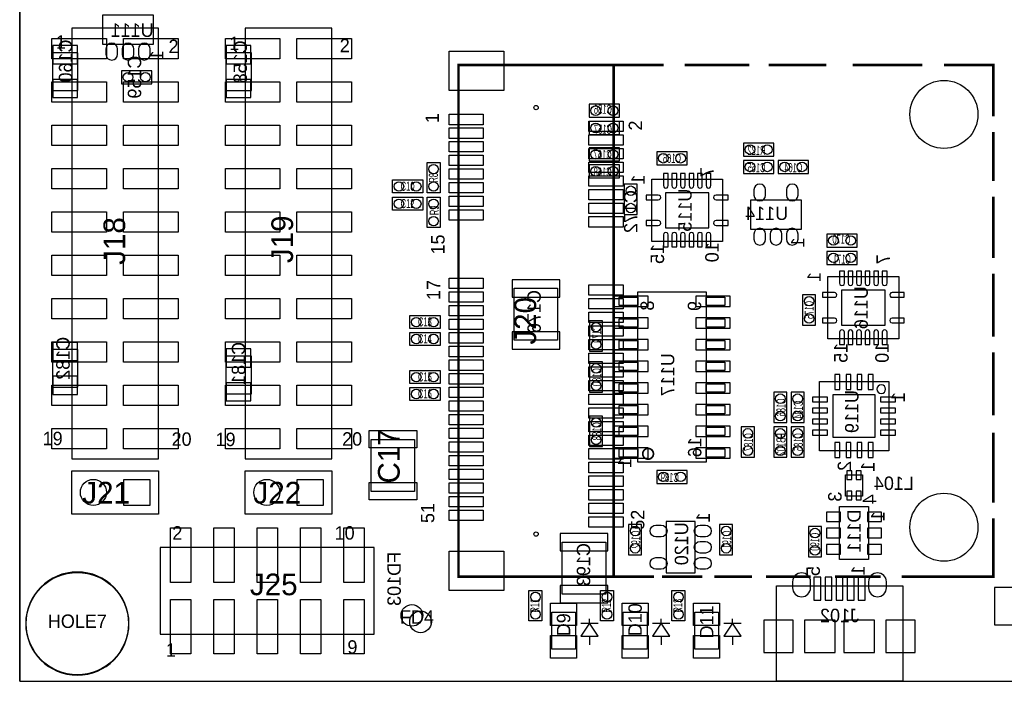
# Model space of a CAD drawing. Extents: x 0 to 123, y 7 to 99.
# Tile 1 of 5: x 0 to 58, y 12 to 51. Entities that reach past the tile are written whole.
import ezdxf
from ezdxf.enums import TextEntityAlignment as Align

# ---------------------------------------------------------------- set-up
doc = ezdxf.new("R2010")
doc.units = 0
for name, color, linetype in [('BG_OUTLINE', 3, 'CONTINUOUS'), ('PG_ASSEMBLY_BOTTOM', 30, 'CONTINUOUS'), ('PG_ASSEMBLY_TOP', 253, 'CONTINUOUS'), ('PIN_BOTTOM', 211, 'CONTINUOUS'), ('PIN_TOP', 152, 'CONTINUOUS'), ('RD_ASSEMBLY_BOTTOM', 2, 'CONTINUOUS'), ('RD_ASSEMBLY_TOP', 2, 'CONTINUOUS')]:
    doc.layers.add(name, color=color, linetype=linetype)

msp = doc.modelspace()

# ---------------------------------------------------------------- linework, layer by layer
at = {"layer": 'BG_OUTLINE'}
msp.add_lwpolyline([(0, 12.402058), (0, 99.430078)], dxfattribs=at)
msp.add_lwpolyline([(0, 12.3952), (118.11, 12.3952), (118.11, 99.42322), (0, 99.42322)], close=True, dxfattribs=at)
at = {"layer": 'PG_ASSEMBLY_BOTTOM'}
for points in [[(7.8486, 51.452018), (4.8514, 51.452018), (4.8514, 49.750218), (7.8486, 49.750218)], [(1.9177, 49.242218), (1.9177, 47.032418), (3.4163, 47.032418), (3.4163, 49.242218)], [(12.0777, 49.242218), (12.0777, 47.032418), (13.5763, 47.032418), (13.5763, 49.242218)], [(5.969, 47.426118), (7.747, 47.426118), (7.747, 48.188118), (5.969, 48.188118)], [(35.1536, 46.228), (33.3756, 46.228), (33.3756, 45.466), (35.1536, 45.466)], [(33.3756, 44.45), (35.1536, 44.45), (35.1536, 45.212), (33.3756, 45.212)], [(44.196, 43.946318), (42.418, 43.946318), (42.418, 43.184318), (44.196, 43.184318)], [(33.3756, 42.9006), (35.1536, 42.9006), (35.1536, 43.6626), (33.3756, 43.6626)], [(39.116, 43.438318), (37.338, 43.438318), (37.338, 42.676318), (39.116, 42.676318)], [(44.196, 42.930318), (42.418, 42.930318), (42.418, 42.168318), (44.196, 42.168318)], [(46.228, 42.930318), (44.45, 42.930318), (44.45, 42.168318), (46.228, 42.168318)], [(35.1536, 42.672), (33.3756, 42.672), (33.3756, 41.91), (35.1536, 41.91)], [(37.04082, 41.835578), (41.19118, 41.835578), (41.19118, 38.183058), (37.04082, 38.183058)], [(36.195, 39.755318), (36.195, 41.533318), (35.433, 41.533318), (35.433, 39.755318)], [(45.8216, 40.606218), (42.8244, 40.606218), (42.8244, 38.904418), (45.8216, 38.904418)], [(47.30496, 37.850318), (49.08296, 37.850318), (49.08296, 38.612318), (47.30496, 38.612318)], [(47.30496, 36.834318), (49.08296, 36.834318), (49.08296, 37.596318), (47.30496, 37.596318)], [(47.36338, 36.120578), (51.51374, 36.120578), (51.51374, 32.468058), (47.36338, 32.468058)], [(28.9814, 32.385), (28.9814, 35.433), (31.5214, 35.433), (31.5214, 32.385)], [(36.22802, 25.231598), (36.22802, 35.229038), (40.22598, 35.229038), (40.22598, 25.231598)], [(35.1282, 34.421318), (35.1282, 34.919158), (36.22802, 34.919158), (36.22802, 34.421318)], [(40.22598, 34.421318), (40.22598, 34.919158), (41.3258, 34.919158), (41.3258, 34.421318)], [(45.88256, 35.056318), (45.88256, 33.278318), (46.64456, 33.278318), (46.64456, 35.056318)], [(34.163, 31.754318), (34.163, 33.532318), (33.401, 33.532318), (33.401, 31.754318)], [(35.1282, 33.151318), (35.1282, 33.649158), (36.22802, 33.649158), (36.22802, 33.151318)], [(40.22598, 33.151318), (40.22598, 33.649158), (41.3258, 33.649158), (41.3258, 33.151318)], [(35.1282, 31.881318), (35.1282, 32.379158), (36.22802, 32.379158), (36.22802, 31.881318)], [(40.22598, 31.881318), (40.22598, 32.379158), (41.3258, 32.379158), (41.3258, 31.881318)], [(3.4163, 29.6291), (3.4163, 31.8389), (1.9177, 31.8389), (1.9177, 29.6291)], [(13.5763, 29.252418), (13.5763, 31.462218), (12.0777, 31.462218), (12.0777, 29.252418)], [(33.401, 31.119318), (33.401, 29.341318), (34.163, 29.341318), (34.163, 31.119318)], [(35.1282, 30.611318), (35.1282, 31.109158), (36.22802, 31.109158), (36.22802, 30.611318)], [(40.22598, 30.611318), (40.22598, 31.109158), (41.3258, 31.109158), (41.3258, 30.611318)], [(35.1282, 29.341318), (35.1282, 29.839158), (36.22802, 29.839158), (36.22802, 29.341318)], [(40.22598, 29.341318), (40.22598, 29.839158), (41.3258, 29.839158), (41.3258, 29.341318)], [(50.927, 25.912318), (46.863, 25.912318), (46.863, 29.976318), (50.927, 29.976318)], [(44.196, 29.341318), (44.196, 27.563318), (44.958, 27.563318), (44.958, 29.341318)], [(45.212, 29.341318), (45.212, 27.563318), (45.974, 27.563318), (45.974, 29.341318)], [(35.1282, 28.071318), (35.1282, 28.569158), (36.22802, 28.569158), (36.22802, 28.071318)], [(40.22598, 28.071318), (40.22598, 28.569158), (41.3258, 28.569158), (41.3258, 28.071318)], [(33.401, 27.944318), (33.401, 26.166318), (34.163, 26.166318), (34.163, 27.944318)], [(35.1282, 26.801318), (35.1282, 27.299158), (36.22802, 27.299158), (36.22802, 26.801318)], [(40.22598, 26.801318), (40.22598, 27.299158), (41.3258, 27.299158), (41.3258, 26.801318)], [(42.291, 27.309318), (42.291, 25.531318), (43.053, 25.531318), (43.053, 27.309318)], [(44.958, 25.531318), (44.958, 27.309318), (44.196, 27.309318), (44.196, 25.531318)], [(45.974, 25.531318), (45.974, 27.309318), (45.212, 27.309318), (45.212, 25.531318)], [(35.1282, 25.531318), (35.1282, 26.029158), (36.22802, 26.029158), (36.22802, 25.531318)], [(40.22598, 25.531318), (40.22598, 26.029158), (41.3258, 26.029158), (41.3258, 25.531318)], [(39.116, 24.760682), (37.338, 24.760682), (37.338, 23.998682), (39.116, 23.998682)], [(49.39538, 23.255478), (48.39462, 23.255478), (48.39462, 24.505158), (49.39538, 24.505158)], [(48.04918, 19.536918), (48.04918, 22.635718), (49.74336, 22.635718), (49.74336, 19.536918)], [(36.449, 19.812), (36.449, 21.59), (35.687, 21.59), (35.687, 19.812)], [(37.8841, 21.7551), (37.8841, 18.7579), (39.5859, 18.7579), (39.5859, 21.7551)], [(41.783, 19.812), (41.783, 21.59), (41.021, 21.59), (41.021, 19.812)], [(46.99, 19.689318), (46.99, 21.467318), (46.228, 21.467318), (46.228, 19.689318)], [(34.3408, 20.5486), (34.3408, 17.5006), (31.8008, 17.5006), (31.8008, 20.5486)], [(51.74742, 12.3952), (44.34586, 12.3952), (44.34586, 17.9959), (51.74742, 17.9959)]]:
    msp.add_lwpolyline(points, close=True, dxfattribs=at)
msp.add_lwpolyline([(50.7492, 29.519118, 1), (50.2412, 29.519118, 1)], format="xyb", close=True, dxfattribs=at)
at = {"layer": 'PG_ASSEMBLY_BOTTOM', "const_width": 0.09906}
msp.add_lwpolyline([(37.14115, 25.7302, 1), (36.51285, 25.730436, 1)], format="xyb", close=True, dxfattribs=at)
at = {"layer": 'PG_ASSEMBLY_TOP'}
for points in [[(3.048, 50.677318), (3.048, 25.429718), (8.128, 25.429718), (8.128, 50.677318)], [(13.208, 50.677318), (13.208, 25.429718), (18.288, 25.429718), (18.288, 50.677318)], [(24.638, 42.799), (24.638, 41.021), (23.876, 41.021), (23.876, 42.799)], [(23.622, 41.021), (21.844, 41.021), (21.844, 41.783), (23.622, 41.783)], [(23.622, 40.005), (21.844, 40.005), (21.844, 40.767), (23.622, 40.767)], [(23.876, 38.989), (23.876, 40.767), (24.638, 40.767), (24.638, 38.989)], [(24.638, 33.0708), (22.86, 33.0708), (22.86, 33.8328), (24.638, 33.8328)], [(24.638, 32.0802), (22.86, 32.0802), (22.86, 32.8422), (24.638, 32.8422)], [(24.638, 29.845), (22.86, 29.845), (22.86, 30.607), (24.638, 30.607)], [(24.638, 28.8544), (22.86, 28.8544), (22.86, 29.6164), (24.638, 29.6164)], [(20.5994, 26.5684), (23.1394, 26.5684), (23.1394, 23.5204), (20.5994, 23.5204)], [(8.128, 24.7396), (8.128, 22.1996), (3.048, 22.1996), (3.048, 24.7396)], [(18.288, 24.7396), (18.288, 22.1996), (13.208, 22.1996), (13.208, 24.7396)], [(8.23468, 15.155418), (20.78228, 15.155418), (20.78228, 20.235418), (8.23468, 20.235418)], [(29.845, 15.9385), (29.845, 17.7165), (30.607, 17.7165), (30.607, 15.9385)], [(34.036, 15.9385), (34.036, 17.7165), (34.798, 17.7165), (34.798, 15.9385)], [(38.227, 15.9385), (38.227, 17.7165), (38.989, 17.7165), (38.989, 15.9385)], [(31.1785, 14.2875), (31.1785, 16.4465), (32.5755, 16.4465), (32.5755, 14.2875)], [(35.3695, 14.2875), (35.3695, 16.4465), (36.7665, 16.4465), (36.7665, 14.2875)], [(39.5605, 14.2875), (39.5605, 16.4465), (40.9575, 16.4465), (40.9575, 14.2875)]]:
    msp.add_lwpolyline(points, close=True, dxfattribs=at)
at = {"layer": 'PG_ASSEMBLY_TOP', "const_width": 0.1524}
for points in [[(34.81451, 18.52803), (25.714706, 18.52803), (25.714706, 48.52797), (34.81451, 48.52797), (34.81451, 18.52803), (37.18052, 18.52803)], [(37.744146, 48.52797), (34.81451, 48.52797)], [(42.76471, 48.52797), (38.973506, 48.52797)], [(47.272702, 48.52797), (43.891708, 48.52797)], [(52.907946, 48.52797), (48.809656, 48.52797)], [(57.064656, 45.515784), (57.064656, 48.52797), (54.167786, 48.52797)], [(57.064656, 41.724834), (57.064656, 44.593764)], [(57.064656, 37.216588), (57.064656, 40.802814)], [(57.064656, 32.60598), (57.064656, 36.294568)], [(57.064656, 27.995372), (57.064656, 31.683706)], [(57.064656, 22.872192), (57.064656, 26.970736)], [(53.962808, 18.52803), (57.064656, 18.52803), (57.064656, 21.950172)], [(37.64153, 18.52803), (39.998142, 18.52803)], [(40.715438, 18.52803), (42.918126, 18.52803)], [(43.737784, 18.52803), (46.350682, 18.52803)], [(47.78502, 18.52803), (50.448972, 18.52803)], [(51.678586, 18.52803), (55.162196, 18.52803)]]:
    msp.add_lwpolyline(points, dxfattribs=at)
at = {"layer": 'PG_ASSEMBLY_TOP'}
msp.add_lwpolyline([(6.40334, 15.777718, 1), (0.35306, 15.777718, 1)], format="xyb", close=True, dxfattribs=at)
for points in [[(33.401, 15.7988), (32.893, 15.0368), (33.909, 15.0368), (33.401, 15.7988), (33.401, 16.0528)], [(32.893, 15.7988), (33.909, 15.7988)], [(37.592, 15.7988), (37.084, 15.0368), (38.1, 15.0368), (37.592, 15.7988), (37.592, 16.0528)], [(37.084, 15.7988), (38.1, 15.7988)], [(41.783, 15.7988), (41.275, 15.0368), (42.291, 15.0368), (41.783, 15.7988), (41.783, 16.0528)], [(41.275, 15.7988), (42.291, 15.7988)], [(33.401, 15.0368), (33.401, 14.5288)], [(37.592, 15.0368), (37.592, 14.5288)], [(41.783, 15.0368), (41.783, 14.5288)]]:
    msp.add_lwpolyline(points, dxfattribs=at)
at = {"layer": 'PIN_BOTTOM'}
for points in [[(3.3909, 49.661318), (1.9431, 49.661318), (1.9431, 48.594518), (3.3909, 48.594518)], [(13.5509, 49.661318), (12.1031, 49.661318), (12.1031, 48.594518), (13.5509, 48.594518)], [(3.3909, 47.680118), (1.9431, 47.680118), (1.9431, 46.613318), (3.3909, 46.613318)], [(13.5509, 47.680118), (12.1031, 47.680118), (12.1031, 46.613318), (13.5509, 46.613318)], [(40.39108, 38.984428), (40.39108, 41.034208), (37.84092, 41.034208), (37.84092, 38.984428)], [(28.8544, 34.9123), (31.6484, 34.9123), (31.6484, 35.9283), (28.8544, 35.9283)], [(50.71364, 33.269428), (50.71364, 35.319208), (48.16348, 35.319208), (48.16348, 33.269428)], [(34.8234, 34.370518), (36.83, 34.370518), (36.83, 34.980118), (34.8234, 34.980118)], [(39.624, 34.370518), (41.6306, 34.370518), (41.6306, 34.980118), (39.624, 34.980118)], [(34.8234, 33.100518), (36.83, 33.100518), (36.83, 33.710118), (34.8234, 33.710118)], [(39.624, 33.100518), (41.6306, 33.100518), (41.6306, 33.710118), (39.624, 33.710118)], [(28.8544, 31.8643), (31.6484, 31.8643), (31.6484, 32.8803), (28.8544, 32.8803)], [(34.8234, 31.830518), (36.83, 31.830518), (36.83, 32.440118), (34.8234, 32.440118)], [(39.624, 31.830518), (41.6306, 31.830518), (41.6306, 32.440118), (39.624, 32.440118)], [(1.9431, 31.1912), (3.3909, 31.1912), (3.3909, 32.258), (1.9431, 32.258)], [(12.1031, 30.814518), (13.5509, 30.814518), (13.5509, 31.881318), (12.1031, 31.881318)], [(34.8234, 30.560518), (36.83, 30.560518), (36.83, 31.170118), (34.8234, 31.170118)], [(39.624, 30.560518), (41.6306, 30.560518), (41.6306, 31.170118), (39.624, 31.170118)], [(1.9431, 29.21), (3.3909, 29.21), (3.3909, 30.2768), (1.9431, 30.2768)], [(48.05934, 29.493718), (48.05934, 30.382718), (47.77994, 30.382718), (47.77994, 29.493718)], [(48.70958, 29.493718), (48.70958, 30.382718), (48.43018, 30.382718), (48.43018, 29.493718)], [(49.35982, 29.493718), (49.35982, 30.382718), (49.08042, 30.382718), (49.08042, 29.493718)], [(50.01006, 29.493718), (50.01006, 30.382718), (49.73066, 30.382718), (49.73066, 29.493718)], [(12.1031, 28.833318), (13.5509, 28.833318), (13.5509, 29.900118), (12.1031, 29.900118)], [(34.8234, 29.290518), (36.83, 29.290518), (36.83, 29.900118), (34.8234, 29.900118)], [(39.624, 29.290518), (41.6306, 29.290518), (41.6306, 29.900118), (39.624, 29.900118)], [(47.3456, 29.059378), (46.4566, 29.059378), (46.4566, 28.779978), (47.3456, 28.779978)], [(50.1396, 26.699718), (50.1396, 29.188918), (47.6504, 29.188918), (47.6504, 26.699718)], [(51.3334, 29.059378), (50.4444, 29.059378), (50.4444, 28.779978), (51.3334, 28.779978)], [(34.8234, 28.020518), (36.83, 28.020518), (36.83, 28.630118), (34.8234, 28.630118)], [(39.624, 28.020518), (41.6306, 28.020518), (41.6306, 28.630118), (39.624, 28.630118)], [(47.3456, 28.409138), (46.4566, 28.409138), (46.4566, 28.129738), (47.3456, 28.129738)], [(51.3334, 28.409138), (50.4444, 28.409138), (50.4444, 28.129738), (51.3334, 28.129738)], [(47.3456, 27.758898), (46.4566, 27.758898), (46.4566, 27.479498), (47.3456, 27.479498)], [(51.3334, 27.758898), (50.4444, 27.758898), (50.4444, 27.479498), (51.3334, 27.479498)], [(34.8234, 26.750518), (36.83, 26.750518), (36.83, 27.360118), (34.8234, 27.360118)], [(39.624, 26.750518), (41.6306, 26.750518), (41.6306, 27.360118), (39.624, 27.360118)], [(47.3456, 27.108658), (46.4566, 27.108658), (46.4566, 26.829258), (47.3456, 26.829258)], [(51.3334, 27.108658), (50.4444, 27.108658), (50.4444, 26.829258), (51.3334, 26.829258)], [(34.8234, 25.480518), (36.83, 25.480518), (36.83, 26.090118), (34.8234, 26.090118)], [(39.624, 25.480518), (41.6306, 25.480518), (41.6306, 26.090118), (39.624, 26.090118)], [(48.05934, 25.505918), (48.05934, 26.394918), (47.77994, 26.394918), (47.77994, 25.505918)], [(48.70958, 25.505918), (48.70958, 26.394918), (48.43018, 26.394918), (48.43018, 25.505918)], [(49.35982, 25.505918), (49.35982, 26.394918), (49.08042, 26.394918), (49.08042, 25.505918)], [(50.01006, 25.505918), (50.01006, 26.394918), (49.73066, 26.394918), (49.73066, 25.505918)], [(48.77308, 24.225758), (48.77308, 24.733758), (48.46828, 24.733758), (48.46828, 24.225758)], [(49.32172, 24.225758), (49.32172, 24.733758), (49.01692, 24.733758), (49.01692, 24.225758)], [(7.62, 24.2316), (7.62, 22.7076), (6.096, 22.7076), (6.096, 24.2316)], [(17.78, 24.2316), (17.78, 22.7076), (16.256, 22.7076), (16.256, 24.2316)], [(48.77308, 23.026878), (48.77308, 23.534878), (48.46828, 23.534878), (48.46828, 23.026878)], [(49.32172, 23.026878), (49.32172, 23.534878), (49.01692, 23.534878), (49.01692, 23.026878)], [(48.10252, 22.315678), (47.28972, 22.315678), (47.28972, 21.756878), (48.10252, 21.756878)], [(49.68748, 21.756878), (50.50028, 21.756878), (50.50028, 22.315678), (49.68748, 22.315678)], [(48.10252, 21.365718), (47.28972, 21.365718), (47.28972, 20.806918), (48.10252, 20.806918)], [(49.68748, 20.806918), (50.50028, 20.806918), (50.50028, 21.365718), (49.68748, 21.365718)], [(34.4678, 21.0693), (31.6738, 21.0693), (31.6738, 20.0533), (34.4678, 20.0533)], [(48.10252, 20.415758), (47.28972, 20.415758), (47.28972, 19.856958), (48.10252, 19.856958)], [(49.68748, 19.856958), (50.50028, 19.856958), (50.50028, 20.415758), (49.68748, 20.415758)], [(46.94555, 17.15643), (46.94555, 18.50517), (46.54677, 18.50517), (46.54677, 17.15643)], [(47.59579, 17.15643), (47.59579, 18.50517), (47.19701, 18.50517), (47.19701, 17.15643)], [(48.24603, 17.15643), (48.24603, 18.50517), (47.84725, 18.50517), (47.84725, 17.15643)], [(48.89627, 17.15643), (48.89627, 18.50517), (48.49749, 18.50517), (48.49749, 17.15643)], [(49.54651, 17.15643), (49.54651, 18.50517), (49.14773, 18.50517), (49.14773, 17.15643)], [(34.4678, 18.0213), (31.6738, 18.0213), (31.6738, 17.0053), (34.4678, 17.0053)], [(58.3311, 15.700502), (58.3311, 17.900142), (57.13222, 17.900142), (57.13222, 15.700502)], [(45.33519, 15.9766), (43.60545, 15.9766), (43.60545, 14.07668), (45.33519, 14.07668)], [(47.79645, 14.07668), (47.79645, 15.9766), (45.99559, 15.9766), (45.99559, 14.07668)], [(50.09769, 14.07668), (50.09769, 15.9766), (48.29683, 15.9766), (48.29683, 14.07668)], [(52.48783, 15.9766), (50.75809, 15.9766), (50.75809, 14.07668), (52.48783, 14.07668)]]:
    msp.add_lwpolyline(points, close=True, dxfattribs=at)
for points in [[(5.0546, 49.458118), (5.0546, 49.153318, 1), (5.7404, 49.153318), (5.7404, 49.458118, 1)], [(6.0071, 49.458118), (6.0071, 49.153318, 1), (6.6929, 49.153318), (6.6929, 49.458118, 1)], [(6.9596, 49.458118), (6.9596, 49.153318, 1), (7.6454, 49.153318), (7.6454, 49.458118, 1)], [(37.72662, 42.158158), (37.72662, 41.449498, 1.003729), (38.00602, 41.449498), (38.00602, 42.158158)], [(38.227, 42.158158), (38.227, 41.449498, 1.003729), (38.5064, 41.449498), (38.5064, 42.158158)], [(38.72738, 42.158158), (38.72738, 41.449498, 1.003729), (39.00678, 41.449498), (39.00678, 42.158158)], [(39.22522, 42.158158), (39.22522, 41.449498, 1.003729), (39.50462, 41.449498), (39.50462, 42.158158)], [(39.7256, 42.158158), (39.7256, 41.449498, 1.003729), (40.005, 41.449498), (40.005, 42.158158)], [(40.22598, 42.158158), (40.22598, 41.449498, 1.003729), (40.50538, 41.449498), (40.50538, 42.158158)], [(43.0276, 41.203118), (43.0276, 40.898318, 1), (43.7134, 40.898318), (43.7134, 41.203118, 1)], [(44.9326, 41.203118), (44.9326, 40.898318, 1), (45.6184, 40.898318), (45.6184, 41.203118, 1)], [(36.7157, 40.618918), (37.42436, 40.618918, 1.003729), (37.42436, 40.898318), (36.7157, 40.898318)], [(41.5163, 40.898318), (40.80764, 40.898318, 1.003729), (40.80764, 40.618918), (41.5163, 40.618918)], [(36.7157, 39.120318), (37.42436, 39.120318, 1.003729), (37.42436, 39.399718), (36.7157, 39.399718)], [(41.5163, 39.399718), (40.80764, 39.399718, 1.003729), (40.80764, 39.120318), (41.5163, 39.120318)], [(38.00602, 37.860478), (38.00602, 38.569138, 1.003729), (37.72662, 38.569138), (37.72662, 37.860478)], [(38.5064, 37.860478), (38.5064, 38.569138, 1.003729), (38.227, 38.569138), (38.227, 37.860478)], [(39.00678, 37.860478), (39.00678, 38.569138, 1.003729), (38.72738, 38.569138), (38.72738, 37.860478)], [(39.50462, 37.860478), (39.50462, 38.569138, 1.003729), (39.22522, 38.569138), (39.22522, 37.860478)], [(40.005, 37.860478), (40.005, 38.569138, 1.003729), (39.7256, 38.569138), (39.7256, 37.860478)], [(40.50538, 37.860478), (40.50538, 38.569138, 1.003729), (40.22598, 38.569138), (40.22598, 37.860478)], [(43.0276, 38.612318), (43.0276, 38.307518, 1), (43.7134, 38.307518), (43.7134, 38.612318, 1)], [(43.9801, 38.612318), (43.9801, 38.307518, 1), (44.6659, 38.307518), (44.6659, 38.612318, 1)], [(44.9326, 38.612318), (44.9326, 38.307518, 1), (45.6184, 38.307518), (45.6184, 38.612318, 1)], [(48.04918, 36.443158), (48.04918, 35.734498, 1.003729), (48.32858, 35.734498), (48.32858, 36.443158)], [(48.54956, 36.443158), (48.54956, 35.734498, 1.003729), (48.82896, 35.734498), (48.82896, 36.443158)], [(49.04994, 36.443158), (49.04994, 35.734498, 1.003729), (49.32934, 35.734498), (49.32934, 36.443158)], [(49.54778, 36.443158), (49.54778, 35.734498, 1.003729), (49.82718, 35.734498), (49.82718, 36.443158)], [(50.04816, 36.443158), (50.04816, 35.734498, 1.003729), (50.32756, 35.734498), (50.32756, 36.443158)], [(50.54854, 36.443158), (50.54854, 35.734498, 1.003729), (50.82794, 35.734498), (50.82794, 36.443158)], [(47.03826, 34.903918), (47.74692, 34.903918, 1.003729), (47.74692, 35.183318), (47.03826, 35.183318)], [(51.83886, 35.183318), (51.1302, 35.183318, 1.003729), (51.1302, 34.903918), (51.83886, 34.903918)], [(47.03826, 33.405318), (47.74692, 33.405318, 1.003729), (47.74692, 33.684718), (47.03826, 33.684718)], [(51.83886, 33.684718), (51.1302, 33.684718, 1.003729), (51.1302, 33.405318), (51.83886, 33.405318)], [(48.32858, 32.145478), (48.32858, 32.854138, 1.003729), (48.04918, 32.854138), (48.04918, 32.145478)], [(48.82896, 32.145478), (48.82896, 32.854138, 1.003729), (48.54956, 32.854138), (48.54956, 32.145478)], [(49.32934, 32.145478), (49.32934, 32.854138, 1.003729), (49.04994, 32.854138), (49.04994, 32.145478)], [(49.82718, 32.145478), (49.82718, 32.854138, 1.003729), (49.54778, 32.854138), (49.54778, 32.145478)], [(50.32756, 32.145478), (50.32756, 32.854138, 1.003729), (50.04816, 32.854138), (50.04816, 32.145478)], [(50.82794, 32.145478), (50.82794, 32.854138, 1.003729), (50.54854, 32.854138), (50.54854, 32.145478)], [(37.592, 20.8661), (37.2872, 20.8661, -1), (37.2872, 21.5519), (37.592, 21.5519, -1)], [(40.1828, 20.8661), (39.878, 20.8661, -1), (39.878, 21.5519), (40.1828, 21.5519, -1)], [(40.1828, 19.9136), (39.878, 19.9136, -1), (39.878, 20.5994), (40.1828, 20.5994, -1)], [(37.592, 18.9611), (37.2872, 18.9611, -1), (37.2872, 19.6469), (37.592, 19.6469, -1)], [(40.1828, 18.9611), (39.878, 18.9611, -1), (39.878, 19.6469), (40.1828, 19.6469, -1)], [(45.29709, 18.22958), (45.29709, 17.87906, 1), (46.34611, 17.87906), (46.34611, 18.22958, 1)], [(49.74717, 18.22958), (49.74717, 17.87906, 1), (50.79619, 17.87906), (50.79619, 18.22958, 1)]]:
    msp.add_lwpolyline(points, format="xyb", close=True, dxfattribs=at)
for centre, radius in [((6.35, 47.807118), 0.2794), ((7.366, 47.807118), 0.2794), ((54.164484, 45.628052), 1.9939), ((30.264608, 46.028102), 0.127), ((33.7566, 45.847), 0.2794), ((34.7726, 45.847), 0.2794), ((33.7566, 44.831), 0.2794), ((34.7726, 44.831), 0.2794), ((33.7566, 43.2816), 0.2794), ((34.7726, 43.2816), 0.2794), ((37.719, 43.057318), 0.2794), ((38.735, 43.057318), 0.2794), ((42.799, 43.565318), 0.2794), ((43.815, 43.565318), 0.2794), ((42.799, 42.549318), 0.2794), ((43.815, 42.549318), 0.2794), ((44.831, 42.549318), 0.2794), ((45.847, 42.549318), 0.2794), ((33.7566, 42.291), 0.2794), ((34.7726, 42.291), 0.2794), ((35.814, 41.152318), 0.2794), ((35.814, 40.136318), 0.2794), ((47.68596, 38.231318), 0.2794), ((48.70196, 38.231318), 0.2794), ((47.68596, 37.215318), 0.2794), ((48.70196, 37.215318), 0.2794), ((46.26356, 34.675318), 0.2794), ((46.26356, 33.659318), 0.2794), ((33.782, 33.151318), 0.2794), ((33.782, 32.135318), 0.2794), ((33.782, 30.738318), 0.2794), ((33.782, 29.722318), 0.2794), ((44.577, 28.960318), 0.2794), ((45.593, 28.960318), 0.2794), ((33.782, 27.563318), 0.2794), ((44.577, 27.944318), 0.2794), ((45.593, 27.944318), 0.2794), ((42.672, 26.928318), 0.2794), ((44.577, 26.928318), 0.2794), ((45.593, 26.928318), 0.2794), ((33.782, 26.547318), 0.2794), ((42.672, 25.912318), 0.2794), ((44.577, 25.912318), 0.2794), ((45.593, 25.912318), 0.2794), ((37.719, 24.379682), 0.2794), ((38.735, 24.379682), 0.2794), ((4.318, 23.4696), 0.762), ((14.478, 23.4696), 0.762), ((54.164484, 21.427948), 1.9939), ((36.068, 21.209), 0.2794), ((41.402, 21.209), 0.2794), ((46.609, 21.086318), 0.2794), ((30.264608, 21.027898), 0.127), ((36.068, 20.193), 0.2794), ((41.402, 20.193), 0.2794), ((46.609, 20.070318), 0.2794), ((3.3782, 15.777718), 2.9972), ((22.987, 16.260318), 0.635)]:
    msp.add_circle(centre, radius, dxfattribs=at)
at = {"layer": 'PIN_TOP'}
for points in [[(1.8923, 50.080418), (5.0927, 50.080418), (5.0927, 48.886618), (1.8923, 48.886618)], [(6.0833, 50.080418), (9.2837, 50.080418), (9.2837, 48.886618), (6.0833, 48.886618)], [(12.0523, 50.080418), (15.2527, 50.080418), (15.2527, 48.886618), (12.0523, 48.886618)], [(16.2433, 50.080418), (19.4437, 50.080418), (19.4437, 48.886618), (16.2433, 48.886618)], [(28.364688, 47.022258), (25.164288, 47.022258), (25.164288, 49.333658), (28.364688, 49.333658)], [(1.8923, 47.540418), (5.0927, 47.540418), (5.0927, 46.346618), (1.8923, 46.346618)], [(6.0833, 47.540418), (9.2837, 47.540418), (9.2837, 46.346618), (6.0833, 46.346618)], [(12.0523, 47.540418), (15.2527, 47.540418), (15.2527, 46.346618), (12.0523, 46.346618)], [(16.2433, 47.540418), (19.4437, 47.540418), (19.4437, 46.346618), (16.2433, 46.346618)], [(27.16784, 45.023278), (25.16124, 45.023278), (25.16124, 45.632878), (27.16784, 45.632878)], [(35.367976, 44.623228), (33.361376, 44.623228), (33.361376, 45.232828), (35.367976, 45.232828)], [(1.8923, 45.000418), (5.0927, 45.000418), (5.0927, 43.806618), (1.8923, 43.806618)], [(6.0833, 45.000418), (9.2837, 45.000418), (9.2837, 43.806618), (6.0833, 43.806618)], [(12.0523, 45.000418), (15.2527, 45.000418), (15.2527, 43.806618), (12.0523, 43.806618)], [(16.2433, 45.000418), (19.4437, 45.000418), (19.4437, 43.806618), (16.2433, 43.806618)], [(27.16784, 44.223178), (25.16124, 44.223178), (25.16124, 44.832778), (27.16784, 44.832778)], [(35.367976, 43.823128), (33.361376, 43.823128), (33.361376, 44.432728), (35.367976, 44.432728)], [(27.16784, 43.423078), (25.16124, 43.423078), (25.16124, 44.032678), (27.16784, 44.032678)], [(35.367976, 43.023282), (33.361376, 43.023282), (33.361376, 43.632882), (35.367976, 43.632882)], [(27.16784, 42.623232), (25.16124, 42.623232), (25.16124, 43.232832), (27.16784, 43.232832)], [(35.367976, 42.223182), (33.361376, 42.223182), (33.361376, 42.832782), (35.367976, 42.832782)], [(1.8923, 42.460418), (5.0927, 42.460418), (5.0927, 41.266618), (1.8923, 41.266618)], [(6.0833, 42.460418), (9.2837, 42.460418), (9.2837, 41.266618), (6.0833, 41.266618)], [(12.0523, 42.460418), (15.2527, 42.460418), (15.2527, 41.266618), (12.0523, 41.266618)], [(16.2433, 42.460418), (19.4437, 42.460418), (19.4437, 41.266618), (16.2433, 41.266618)], [(27.16784, 41.823132), (25.16124, 41.823132), (25.16124, 42.432732), (27.16784, 42.432732)], [(27.16784, 41.023286), (25.16124, 41.023286), (25.16124, 41.632886), (27.16784, 41.632886)], [(35.367976, 41.423082), (33.361376, 41.423082), (33.361376, 42.032682), (35.367976, 42.032682)], [(35.367976, 40.623236), (33.361376, 40.623236), (33.361376, 41.232836), (35.367976, 41.232836)], [(27.16784, 40.223186), (25.16124, 40.223186), (25.16124, 40.832786), (27.16784, 40.832786)], [(35.367976, 39.823136), (33.361376, 39.823136), (33.361376, 40.432736), (35.367976, 40.432736)], [(1.8923, 39.920418), (5.0927, 39.920418), (5.0927, 38.726618), (1.8923, 38.726618)], [(6.0833, 39.920418), (9.2837, 39.920418), (9.2837, 38.726618), (6.0833, 38.726618)], [(12.0523, 39.920418), (15.2527, 39.920418), (15.2527, 38.726618), (12.0523, 38.726618)], [(16.2433, 39.920418), (19.4437, 39.920418), (19.4437, 38.726618), (16.2433, 38.726618)], [(27.16784, 39.423086), (25.16124, 39.423086), (25.16124, 40.032686), (27.16784, 40.032686)], [(35.367976, 39.02329), (33.361376, 39.02329), (33.361376, 39.63289), (35.367976, 39.63289)], [(1.8923, 37.380418), (5.0927, 37.380418), (5.0927, 36.186618), (1.8923, 36.186618)], [(6.0833, 37.380418), (9.2837, 37.380418), (9.2837, 36.186618), (6.0833, 36.186618)], [(12.0523, 37.380418), (15.2527, 37.380418), (15.2527, 36.186618), (12.0523, 36.186618)], [(16.2433, 37.380418), (19.4437, 37.380418), (19.4437, 36.186618), (16.2433, 36.186618)], [(27.16784, 35.423094), (25.16124, 35.423094), (25.16124, 36.032694), (27.16784, 36.032694)], [(27.16784, 34.623248), (25.16124, 34.623248), (25.16124, 35.232848), (27.16784, 35.232848)], [(35.367976, 35.023298), (33.361376, 35.023298), (33.361376, 35.632898), (35.367976, 35.632898)], [(1.8923, 34.840418), (5.0927, 34.840418), (5.0927, 33.646618), (1.8923, 33.646618)], [(6.0833, 34.840418), (9.2837, 34.840418), (9.2837, 33.646618), (6.0833, 33.646618)], [(12.0523, 34.840418), (15.2527, 34.840418), (15.2527, 33.646618), (12.0523, 33.646618)], [(16.2433, 34.840418), (19.4437, 34.840418), (19.4437, 33.646618), (16.2433, 33.646618)], [(35.367976, 34.223198), (33.361376, 34.223198), (33.361376, 34.832798), (35.367976, 34.832798)], [(27.16784, 33.823148), (25.16124, 33.823148), (25.16124, 34.432748), (27.16784, 34.432748)], [(27.16784, 33.023302), (25.16124, 33.023302), (25.16124, 33.632902), (27.16784, 33.632902)], [(35.367976, 33.423098), (33.361376, 33.423098), (33.361376, 34.032698), (35.367976, 34.032698)], [(35.367976, 32.623252), (33.361376, 32.623252), (33.361376, 33.232852), (35.367976, 33.232852)], [(27.16784, 32.223202), (25.16124, 32.223202), (25.16124, 32.832802), (27.16784, 32.832802)], [(35.367976, 31.823152), (33.361376, 31.823152), (33.361376, 32.432752), (35.367976, 32.432752)], [(1.8923, 32.300418), (5.0927, 32.300418), (5.0927, 31.106618), (1.8923, 31.106618)], [(6.0833, 32.300418), (9.2837, 32.300418), (9.2837, 31.106618), (6.0833, 31.106618)], [(12.0523, 32.300418), (15.2527, 32.300418), (15.2527, 31.106618), (12.0523, 31.106618)], [(16.2433, 32.300418), (19.4437, 32.300418), (19.4437, 31.106618), (16.2433, 31.106618)], [(27.16784, 31.423102), (25.16124, 31.423102), (25.16124, 32.032702), (27.16784, 32.032702)], [(27.16784, 30.623256), (25.16124, 30.623256), (25.16124, 31.232856), (27.16784, 31.232856)], [(35.367976, 31.023306), (33.361376, 31.023306), (33.361376, 31.632906), (35.367976, 31.632906)], [(35.367976, 30.223206), (33.361376, 30.223206), (33.361376, 30.832806), (35.367976, 30.832806)], [(27.16784, 29.823156), (25.16124, 29.823156), (25.16124, 30.432756), (27.16784, 30.432756)], [(35.367976, 29.423106), (33.361376, 29.423106), (33.361376, 30.032706), (35.367976, 30.032706)], [(1.8923, 29.760418), (5.0927, 29.760418), (5.0927, 28.566618), (1.8923, 28.566618)], [(6.0833, 29.760418), (9.2837, 29.760418), (9.2837, 28.566618), (6.0833, 28.566618)], [(12.0523, 29.760418), (15.2527, 29.760418), (15.2527, 28.566618), (12.0523, 28.566618)], [(16.2433, 29.760418), (19.4437, 29.760418), (19.4437, 28.566618), (16.2433, 28.566618)], [(27.16784, 29.02331), (25.16124, 29.02331), (25.16124, 29.63291), (27.16784, 29.63291)], [(35.367976, 28.62326), (33.361376, 28.62326), (33.361376, 29.23286), (35.367976, 29.23286)], [(27.16784, 28.22321), (25.16124, 28.22321), (25.16124, 28.83281), (27.16784, 28.83281)], [(35.367976, 27.82316), (33.361376, 27.82316), (33.361376, 28.43276), (35.367976, 28.43276)], [(27.16784, 27.42311), (25.16124, 27.42311), (25.16124, 28.03271), (27.16784, 28.03271)], [(1.8923, 27.220418), (5.0927, 27.220418), (5.0927, 26.026618), (1.8923, 26.026618)], [(6.0833, 27.220418), (9.2837, 27.220418), (9.2837, 26.026618), (6.0833, 26.026618)], [(12.0523, 27.220418), (15.2527, 27.220418), (15.2527, 26.026618), (12.0523, 26.026618)], [(16.2433, 27.220418), (19.4437, 27.220418), (19.4437, 26.026618), (16.2433, 26.026618)], [(27.16784, 26.623264), (25.16124, 26.623264), (25.16124, 27.232864), (27.16784, 27.232864)], [(35.367976, 27.023314), (33.361376, 27.023314), (33.361376, 27.632914), (35.367976, 27.632914)], [(20.4724, 27.0891), (23.2664, 27.0891), (23.2664, 26.0731), (20.4724, 26.0731)], [(35.367976, 26.223214), (33.361376, 26.223214), (33.361376, 26.832814), (35.367976, 26.832814)], [(27.16784, 25.823164), (25.16124, 25.823164), (25.16124, 26.432764), (27.16784, 26.432764)], [(35.367976, 25.423114), (33.361376, 25.423114), (33.361376, 26.032714), (35.367976, 26.032714)], [(27.16784, 25.023318), (25.16124, 25.023318), (25.16124, 25.632918), (27.16784, 25.632918)], [(27.16784, 24.223218), (25.16124, 24.223218), (25.16124, 24.832818), (27.16784, 24.832818)], [(35.367976, 24.623268), (33.361376, 24.623268), (33.361376, 25.232868), (35.367976, 25.232868)], [(35.367976, 23.823168), (33.361376, 23.823168), (33.361376, 24.432768), (35.367976, 24.432768)], [(7.62, 24.2316), (7.62, 22.7076), (6.096, 22.7076), (6.096, 24.2316)], [(17.78, 24.2316), (17.78, 22.7076), (16.256, 22.7076), (16.256, 24.2316)], [(20.4724, 24.0411), (23.2664, 24.0411), (23.2664, 23.0251), (20.4724, 23.0251)], [(27.16784, 23.423118), (25.16124, 23.423118), (25.16124, 24.032718), (27.16784, 24.032718)], [(27.16784, 22.623272), (25.16124, 22.623272), (25.16124, 23.232872), (27.16784, 23.232872)], [(35.367976, 23.023322), (33.361376, 23.023322), (33.361376, 23.632922), (35.367976, 23.632922)], [(35.367976, 22.223222), (33.361376, 22.223222), (33.361376, 22.832822), (35.367976, 22.832822)], [(27.16784, 21.823172), (25.16124, 21.823172), (25.16124, 22.432772), (27.16784, 22.432772)], [(35.367976, 21.423122), (33.361376, 21.423122), (33.361376, 22.032722), (35.367976, 22.032722)], [(8.83158, 18.190718), (8.83158, 21.391118), (10.02538, 21.391118), (10.02538, 18.190718)], [(11.37158, 18.190718), (11.37158, 21.391118), (12.56538, 21.391118), (12.56538, 18.190718)], [(13.91158, 18.190718), (13.91158, 21.391118), (15.10538, 21.391118), (15.10538, 18.190718)], [(16.45158, 18.190718), (16.45158, 21.391118), (17.64538, 21.391118), (17.64538, 18.190718)], [(18.99158, 18.190718), (18.99158, 21.391118), (20.18538, 21.391118), (20.18538, 18.190718)], [(28.364688, 17.722342), (25.164288, 17.722342), (25.164288, 20.033742), (28.364688, 20.033742)], [(8.83158, 13.999718), (8.83158, 17.200118), (10.02538, 17.200118), (10.02538, 13.999718)], [(11.37158, 13.999718), (11.37158, 17.200118), (12.56538, 17.200118), (12.56538, 13.999718)], [(13.91158, 13.999718), (13.91158, 17.200118), (15.10538, 17.200118), (15.10538, 13.999718)], [(16.45158, 13.999718), (16.45158, 17.200118), (17.64538, 17.200118), (17.64538, 13.999718)], [(18.99158, 13.999718), (18.99158, 17.200118), (20.18538, 17.200118), (20.18538, 13.999718)], [(32.639, 16.9799), (32.639, 15.6591), (31.115, 15.6591), (31.115, 16.9799)], [(36.83, 16.9799), (36.83, 15.6591), (35.306, 15.6591), (35.306, 16.9799)], [(41.021, 16.9799), (41.021, 15.6591), (39.497, 15.6591), (39.497, 16.9799)], [(45.33519, 15.9766), (43.60545, 15.9766), (43.60545, 14.07668), (45.33519, 14.07668)], [(52.48783, 15.9766), (50.75809, 15.9766), (50.75809, 14.07668), (52.48783, 14.07668)], [(32.639, 15.0749), (32.639, 13.7541), (31.115, 13.7541), (31.115, 15.0749)], [(36.83, 15.0749), (36.83, 13.7541), (35.306, 13.7541), (35.306, 15.0749)], [(41.021, 15.0749), (41.021, 13.7541), (39.497, 13.7541), (39.497, 15.0749)]]:
    msp.add_lwpolyline(points, close=True, dxfattribs=at)
for points in [[(45.29709, 18.22958), (45.29709, 17.87906, 1), (46.34611, 17.87906), (46.34611, 18.22958, 1)], [(49.74717, 18.22958), (49.74717, 17.87906, 1), (50.79619, 17.87906), (50.79619, 18.22958, 1)]]:
    msp.add_lwpolyline(points, format="xyb", close=True, dxfattribs=at)
for centre, radius in [((54.164484, 45.628052), 1.9939), ((30.264608, 46.028102), 0.127), ((24.257, 42.418), 0.2794), ((22.225, 41.402), 0.2794), ((23.241, 41.402), 0.2794), ((24.257, 41.402), 0.2794), ((22.225, 40.386), 0.2794), ((23.241, 40.386), 0.2794), ((24.257, 40.386), 0.2794), ((24.257, 39.37), 0.2794), ((23.241, 33.4518), 0.2794), ((24.257, 33.4518), 0.2794), ((23.241, 32.4612), 0.2794), ((24.257, 32.4612), 0.2794), ((23.241, 30.226), 0.2794), ((24.257, 30.226), 0.2794), ((23.241, 29.2354), 0.2794), ((24.257, 29.2354), 0.2794), ((4.318, 23.4696), 0.762), ((14.478, 23.4696), 0.762), ((54.164484, 21.427948), 1.9939), ((30.264608, 21.027898), 0.127), ((3.3782, 15.777718), 2.9972), ((30.226, 17.3355), 0.2794), ((34.417, 17.3355), 0.2794), ((38.608, 17.3355), 0.2794), ((23.495, 15.879318), 0.635), ((30.226, 16.3195), 0.2794), ((34.417, 16.3195), 0.2794), ((38.608, 16.3195), 0.2794)]:
    msp.add_circle(centre, radius, dxfattribs=at)

# ---------------------------------------------------------------- texts
at = {"layer": 'PG_ASSEMBLY_BOTTOM', "text_generation_flag": 2}
for s, p in [('1', (8.425942, 49.3903)), ('7', (40.674036, 42.5323)), ('1', (36.635436, 42.1005)), ('1', (45.982636, 38.4175)), ('15', (37.762942, 38.031928)), ('10', (40.963342, 38.130988)), ('7', (50.994564, 37.426138)), ('1', (46.947836, 36.3855)), ('8', (37.168836, 34.7091)), ('9', (39.937182, 34.688018)), ('15', (48.515524, 32.236918)), ('10', (50.928524, 32.236918)), ('1', (51.875436, 29.3497)), ('16', (39.950644, 26.702258)), ('1', (35.848036, 25.4889)), ('2', (48.724566, 25.315164)), ('1', (50.096166, 25.264364)), ('3', (48.166782, 23.512018)), ('4', (50.198782, 23.359618)), ('1', (40.445436, 22.2885)), ('1', (50.681636, 22.3647)), ('5', (46.891702, 19.149822)), ('1', (49.528222, 19.177762))]:
    msp.add_text(s, height=0.7874, rotation=90, dxfattribs=at).set_placement(p)
at = {"layer": 'PG_ASSEMBLY_TOP'}
for s, p in [('1', (2.1209, 49.475898)), ('2', (8.7249, 49.221898)), ('1', (12.2809, 49.394618)), ('2', (18.7579, 49.267618)), ('19', (1.3462, 26.234898)), ('20', (8.9027, 26.199338)), ('19', (11.4808, 26.183336)), ('20', (18.8976, 26.208736)), ('2', (8.94588, 20.700238)), ('10', (18.45818, 20.700238)), ('1', (8.56488, 13.842238)), ('9', (19.20748, 14.012418))]:
    msp.add_text(s, height=0.7874, dxfattribs=at).set_placement(p)
for s, p in [('1', (24.57069, 45.111416)), ('2', (36.475924, 44.682664)), ('15', (24.900636, 37.4142)), ('17', (24.646636, 34.7472)), ('51', (24.299418, 21.671026)), ('52', (36.60775, 21.279358))]:
    msp.add_text(s, height=0.7874, rotation=90, dxfattribs=at).set_placement(p)
at = {"layer": 'RD_ASSEMBLY_BOTTOM', "text_generation_flag": 2}
for s, p in [('U111', (7.848346, 50.169064)), ('U114', (45.0342, 39.437564))]:
    msp.add_text(s, height=0.7874, dxfattribs=at).set_placement(p)
for s, p in [('C160', (3.082036, 50.016918)), ('C158', (13.318236, 49.966118)), ('C176', (30.539436, 35.3314)), ('C182', (2.929636, 32.5882)), ('C181', (13.216636, 32.287718)), ('U117', (38.362382, 31.627318)), ('D111', (49.284636, 22.457918)), ('U120', (39.175436, 21.717)), ('C193', (33.435036, 20.4978)), ('FD103', (22.334982, 19.9771))]:
    msp.add_text(s, height=0.7874, rotation=90, dxfattribs=at).set_placement(p)
for s, p in [('C159', (7.120382, 47.8155)), ('C172', (36.203636, 39.933118)), ('U115', (39.378382, 40.010588)), ('U116', (49.701704, 34.296858)), ('U119', (49.157382, 28.2067))]:
    msp.add_text(s, height=0.7874, rotation=90, dxfattribs=at).set_placement(p, align=Align.CENTER)
at = {"layer": 'RD_ASSEMBLY_BOTTOM', "text_generation_flag": 2, "width": 0.619048}
for s, p in [('C156', (34.179764, 45.660564)), ('C157', (34.179764, 44.492164)), ('C167', (34.163, 43.0022)), ('C166', (38.226746, 42.785792)), ('R122', (43.18, 43.2562)), ('C165', (43.18, 42.2402)), ('C164', (45.339, 42.2402)), ('C168', (34.163, 41.9862)), ('C170', (48.158146, 38.044882)), ('C171', (48.183546, 36.876482)), ('C189', (38.1, 24.0792))]:
    msp.add_text(s, height=0.5334, dxfattribs=at).set_placement(p, align=Align.CENTER)
for s, p in [('C175', (46.5328, 34.163)), ('C179', (34.0868, 32.766)), ('C180', (34.0868, 30.226)), ('C186', (44.8818, 28.448)), ('C184', (45.8978, 28.321)), ('C188', (34.0868, 27.051)), ('C187', (42.9768, 26.416)), ('FB102', (44.8818, 26.289)), ('C185', (45.8978, 26.416)), ('C192', (36.3728, 20.701)), ('C191', (41.7068, 20.701)), ('C190', (46.862746, 20.578064))]:
    msp.add_text(s, height=0.5334, rotation=90, dxfattribs=at).set_placement(p, align=Align.CENTER)
at = {"layer": 'RD_ASSEMBLY_BOTTOM', "text_generation_flag": 2}
for s, p in [('L104', (51.2318, 23.613364)), ('J102', (48.046386, 15.862046))]:
    msp.add_text(s, height=0.7874, dxfattribs=at).set_placement(p, align=Align.CENTER)
at = {"layer": 'RD_ASSEMBLY_TOP'}
for s, height, width, p in [('R8', 0.5334, 0.619048, (24.511, 41.91)), ('R9', 0.5334, 0.619048, (24.5618, 40.005)), ('J20', 1.27, 1.02, (30.264608, 33.528)), ('R11', 0.5334, 0.619048, (30.4546, 16.8275)), ('R12', 0.5334, 0.619048, (34.6456, 16.8275)), ('R13', 0.5334, 0.619048, (38.8366, 16.8275))]:
    msp.add_text(s, height=height, rotation=90, dxfattribs=dict(at, width=width)).set_placement(p, align=Align.CENTER)
at = {"layer": 'RD_ASSEMBLY_TOP', "width": 0.619048}
for s, p in [('C10', (22.733, 41.148)), ('C12', (22.733, 40.132)), ('C13', (23.749, 33.1978)), ('C14', (23.749, 32.2072)), ('C15', (23.749, 29.972)), ('C16', (23.749, 28.9814))]:
    msp.add_text(s, height=0.5334, dxfattribs=at).set_placement(p, align=Align.CENTER)
at = {"layer": 'RD_ASSEMBLY_TOP', "width": 1.02}
for s, p in [('J18', (6.18236, 36.808918)), ('J19', (16.018764, 36.910518)), ('C17', (22.267418, 23.9903))]:
    msp.add_text(s, height=1.27, rotation=90, dxfattribs=at).set_placement(p)
for s, p in [('J21', (3.6703, 22.817582)), ('J22', (13.7033, 22.817582)), ('J25', (13.49248, 17.441418))]:
    msp.add_text(s, height=1.27, dxfattribs=at).set_placement(p)
at = {"layer": 'RD_ASSEMBLY_TOP'}
for s, p in [('D10', (36.457636, 15.0368)), ('D11', (40.648636, 14.9098)), ('D9', (32.266636, 15.0368))]:
    msp.add_text(s, height=0.7874, rotation=90, dxfattribs=at).set_placement(p)
msp.add_text('HOLE7', height=0.7874, dxfattribs=at).set_placement((3.3782, 15.523718), align=Align.CENTER)
msp.add_text('FD4', height=0.7874, dxfattribs=at).set_placement((22.2885, 15.769336))

doc.saveas('drawing.dxf')
